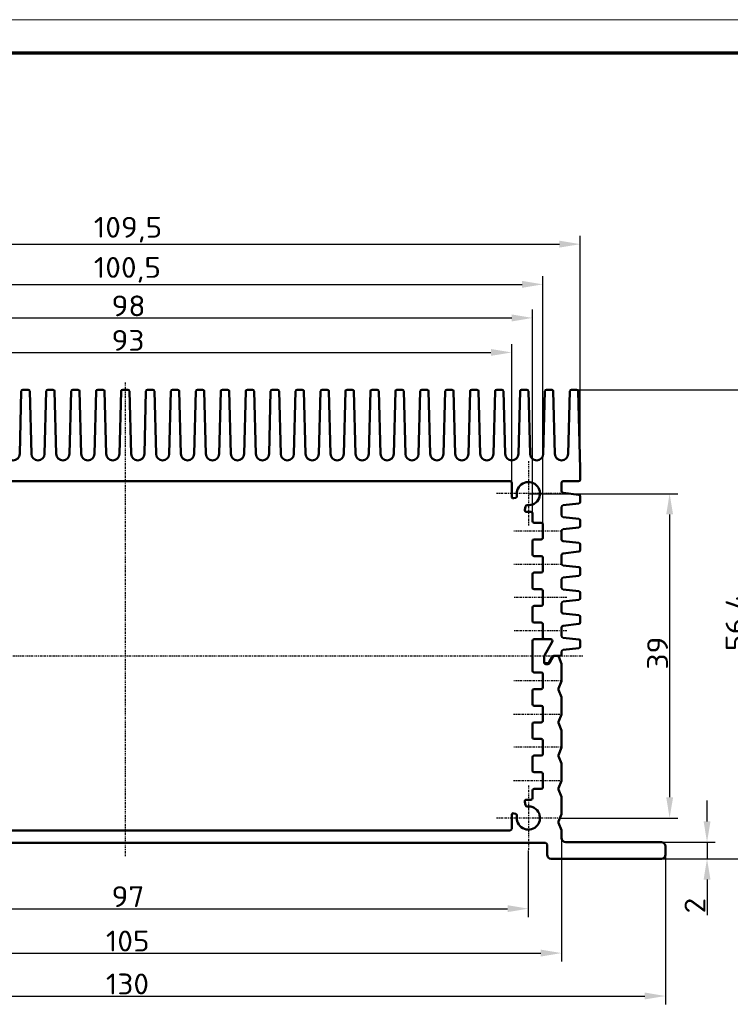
# Model space of a CAD drawing. Header units: millimetres. Extents: x 1 to 593, y 1 to 419.
# Tile 245 of 246: x 415 to 500, y 301 to 419. Entities that reach past the tile are written whole.
import ezdxf

# ---------------------------------------------------------------- set-up
doc = ezdxf.new("R2010")
doc.units = ezdxf.units.MM
doc.linetypes.add('CHAIN', pattern=[0.3543, 0.2362, -0.0295, 0.0591, -0.0295])
doc.linetypes.add('DASH_DOT', pattern=[0.37, 0.24, -0.06, 0.01, -0.06])
doc.layers.get('0').update_dxf_attribs({"lineweight": 25})
for name, color, linetype, lineweight in [('Bemaßung (ISO)', 1, 'Continuous', 25), ('Mittellinie (ISO)', 1, 'DASH_DOT', 25), ('Mittelpunktmarkierung (ISO)', 1, 'DASH_DOT', 25), ('Rahmen (ISO)', 7, 'Continuous', 70), ('Sichtbar (ISO)', 7, 'Continuous', 50)]:
    doc.layers.add(name, color=color, linetype=linetype, lineweight=lineweight)
doc.styles.add('2_5', font='isocpeur.ttf', dxfattribs={"width": 1.1})
doc.dimstyles.new('Standard (DIN)', dxfattribs={"dimtxt": 2.5, "dimasz": 2.5, "dimexe": 1, "dimexo": 0, "dimgap": 0.2, "dimtad": 1, "dimdec": 6, "dimrnd": 1e-08, "dimtxsty": '2_5', "dimcen": 0.09, "dimdle": 7, "dimclrd": 256, "dimclre": 256, "dimclrt": 5, "dimadec": 6, "dimazin": 2, "dimtfac": 0.72, "dimtmove": 0, "dimatfit": 3, "dimfxl": 1, "dimtolj": 1, "dimlwd": -1, "dimlwe": -1, "dimarcsym": 0})

# ---------------------------------------------------------------- blocks, each defined once
blk = doc.blocks.new('*D16')
at = {"layer": 'Bemaßung (ISO)'}
for p, q in [((378.98, 319.11), (378.98, 311.11)), ((475.98, 319.11), (475.98, 311.11)), ((381.48, 312.11), (473.48, 312.11))]:
    blk.add_line(p, q, dxfattribs=at)
for points in [[(381.48, 312.53), (381.48, 311.7), (378.98, 312.11)], [(473.48, 312.53), (473.48, 311.7), (475.98, 312.11)]]:
    blk.add_solid(points, dxfattribs=at)
at = {"layer": 'Defpoints', "color": 0}
for p in [(378.98, 319.11), (475.98, 319.11), (475.98, 312.11)]:
    blk.add_point(p, dxfattribs=at)
at = {"layer": 'Bemaßung (ISO)', "color": 5, "insert": (425.83, 312.31), "char_height": 2.5, "attachment_point": 7, "style": '2_5'}
blk.add_mtext('\\A1;97', dxfattribs=at)
blk = doc.blocks.new('*D17')
at = {"layer": 'Bemaßung (ISO)'}
for p, q in [((374.98, 320.61), (374.98, 305.77)), ((479.98, 320.61), (479.98, 305.77)), ((377.48, 306.77), (477.48, 306.77))]:
    blk.add_line(p, q, dxfattribs=at)
for points in [[(377.48, 307.19), (377.48, 306.36), (374.98, 306.77)], [(477.48, 307.19), (477.48, 306.36), (479.98, 306.77)]]:
    blk.add_solid(points, dxfattribs=at)
at = {"layer": 'Defpoints', "color": 0}
for p in [(374.98, 320.61), (479.98, 320.61), (479.98, 306.77)]:
    blk.add_point(p, dxfattribs=at)
at = {"layer": 'Bemaßung (ISO)', "color": 5, "insert": (425.15, 306.97), "char_height": 2.5, "attachment_point": 7, "style": '2_5'}
blk.add_mtext('\\A1;105', dxfattribs=at)
blk = doc.blocks.new('*D18')
at = {"layer": 'Bemaßung (ISO)'}
for p, q in [((475.98, 362.01), (493.98, 362.01)), ((492.98, 359.51), (492.98, 325.51)), ((479.88, 323.01), (493.98, 323.01))]:
    blk.add_line(p, q, dxfattribs=at)
for points in [[(492.57, 359.51), (493.4, 359.51), (492.98, 362.01)], [(492.57, 325.51), (493.4, 325.51), (492.98, 323.01)]]:
    blk.add_solid(points, dxfattribs=at)
at = {"layer": 'Defpoints', "color": 0}
for p in [(475.98, 362.01), (479.88, 323.01), (492.98, 323.01)]:
    blk.add_point(p, dxfattribs=at)
at = {"layer": 'Bemaßung (ISO)', "color": 5, "insert": (492.78, 340.86), "char_height": 2.5, "attachment_point": 7, "rotation": 90, "style": '2_5'}
blk.add_mtext('\\A1;39', dxfattribs=at)
blk = doc.blocks.new('*D19')
at = {"layer": 'Bemaßung (ISO)'}
for p, q in [((497.48, 322.61), (497.48, 325.11)), ((480.48, 320.11), (498.48, 320.11)), ((497.48, 320.11), (497.48, 318.11)), ((491.98, 318.11), (498.48, 318.11)), ((497.48, 315.61), (497.48, 311.34))]:
    blk.add_line(p, q, dxfattribs=at)
for points in [[(497.07, 322.61), (497.9, 322.61), (497.48, 320.11)], [(497.07, 315.61), (497.9, 315.61), (497.48, 318.11)]]:
    blk.add_solid(points, dxfattribs=at)
at = {"layer": 'Defpoints', "color": 0}
for p in [(480.48, 320.11), (497.48, 320.11), (491.98, 318.11)]:
    blk.add_point(p, dxfattribs=at)
at = {"layer": 'Bemaßung (ISO)', "color": 5, "insert": (497.28, 311.54), "char_height": 2.5, "attachment_point": 7, "rotation": 90, "style": '2_5'}
blk.add_mtext('\\A1;2', dxfattribs=at)
blk = doc.blocks.new('*D20')
at = {"layer": 'Bemaßung (ISO)'}
for p, q in [((481.79, 374.51), (504, 374.51)), ((503, 320.61), (503, 372.01)), ((491.98, 318.11), (504, 318.11))]:
    blk.add_line(p, q, dxfattribs=at)
for points in [[(502.58, 372.01), (503.42, 372.01), (503, 374.51)], [(502.58, 320.61), (503.42, 320.61), (503, 318.11)]]:
    blk.add_solid(points, dxfattribs=at)
at = {"layer": 'Defpoints', "color": 0}
for p in [(481.79, 374.51), (503, 374.51), (491.98, 318.11)]:
    blk.add_point(p, dxfattribs=at)
at = {"layer": 'Bemaßung (ISO)', "color": 5, "insert": (502.8, 343.08), "char_height": 2.5, "attachment_point": 7, "rotation": 90, "style": '2_5'}
blk.add_mtext('\\A1;56,4', dxfattribs=at)
blk = doc.blocks.new('*D21')
at = {"layer": 'Bemaßung (ISO)'}
for p, q in [((380.98, 363.31), (380.98, 379.99)), ((383.48, 378.99), (471.48, 378.99)), ((473.98, 363.31), (473.98, 379.99))]:
    blk.add_line(p, q, dxfattribs=at)
for points in [[(383.48, 379.41), (383.48, 378.58), (380.98, 378.99)], [(471.48, 379.41), (471.48, 378.58), (473.98, 378.99)]]:
    blk.add_solid(points, dxfattribs=at)
at = {"layer": 'Defpoints', "color": 0}
for p in [(473.98, 378.99), (380.98, 363.31), (473.98, 363.31)]:
    blk.add_point(p, dxfattribs=at)
at = {"layer": 'Bemaßung (ISO)', "color": 5, "insert": (425.83, 379.19), "char_height": 2.5, "attachment_point": 7, "style": '2_5'}
blk.add_mtext('\\A1;93', dxfattribs=at)
blk = doc.blocks.new('*D22')
at = {"layer": 'Bemaßung (ISO)'}
for p, q in [((378.48, 359.61), (378.48, 384.14)), ((476.48, 359.61), (476.48, 384.14)), ((380.98, 383.14), (473.98, 383.14))]:
    blk.add_line(p, q, dxfattribs=at)
for points in [[(380.98, 383.56), (380.98, 382.72), (378.48, 383.14)], [(473.98, 383.56), (473.98, 382.72), (476.48, 383.14)]]:
    blk.add_solid(points, dxfattribs=at)
at = {"layer": 'Defpoints', "color": 0}
for p in [(476.48, 383.14), (378.48, 359.61), (476.48, 359.61)]:
    blk.add_point(p, dxfattribs=at)
at = {"layer": 'Bemaßung (ISO)', "color": 5, "insert": (425.83, 383.34), "char_height": 2.5, "attachment_point": 7, "style": '2_5'}
blk.add_mtext('\\A1;98', dxfattribs=at)
blk = doc.blocks.new('*D23')
at = {"layer": 'Bemaßung (ISO)'}
for p, q in [((377.23, 358.31), (377.23, 388.18)), ((379.73, 387.18), (475.23, 387.18)), ((477.73, 358.31), (477.73, 388.18))]:
    blk.add_line(p, q, dxfattribs=at)
for points in [[(379.73, 387.59), (379.73, 386.76), (377.23, 387.18)], [(475.23, 387.59), (475.23, 386.76), (477.73, 387.18)]]:
    blk.add_solid(points, dxfattribs=at)
at = {"layer": 'Defpoints', "color": 0}
for p in [(477.73, 387.18), (377.23, 358.31), (477.73, 358.31)]:
    blk.add_point(p, dxfattribs=at)
at = {"layer": 'Bemaßung (ISO)', "color": 5, "insert": (423.7, 387.38), "char_height": 2.5, "attachment_point": 7, "style": '2_5'}
blk.add_mtext('\\A1;100,5', dxfattribs=at)
blk = doc.blocks.new('*D25')
at = {"layer": 'Bemaßung (ISO)'}
for p, q in [((372.73, 365.01), (372.73, 393.01)), ((375.23, 392.01), (479.73, 392.01)), ((482.23, 365.01), (482.23, 393.01))]:
    blk.add_line(p, q, dxfattribs=at)
for points in [[(375.23, 392.43), (375.23, 391.6), (372.73, 392.01)], [(479.73, 392.43), (479.73, 391.6), (482.23, 392.01)]]:
    blk.add_solid(points, dxfattribs=at)
at = {"layer": 'Defpoints', "color": 0}
for p in [(482.23, 392.01), (372.73, 365.01), (482.23, 365.01)]:
    blk.add_point(p, dxfattribs=at)
at = {"layer": 'Bemaßung (ISO)', "color": 5, "insert": (423.7, 392.21), "char_height": 2.5, "attachment_point": 7, "style": '2_5'}
blk.add_mtext('\\A1;109,5', dxfattribs=at)
blk = doc.blocks.new('Ränder Bopla-A2-Rahmen')
at = {"layer": 'Rahmen (ISO)', "color": 1, "lineweight": 18}
blk.add_line((593, 419), (1, 419), dxfattribs=at)
at = {"layer": 'Rahmen (ISO)', "color": 91, "lineweight": 70}
blk.add_line((20, 415), (589, 415), dxfattribs=at)
blk = doc.blocks.new('*D30')
at = {"layer": 'Bemaßung (ISO)'}
for p, q in [((362.48, 318.61), (362.48, 300.61)), ((492.48, 318.61), (492.48, 300.61)), ((364.98, 301.61), (489.98, 301.61))]:
    blk.add_line(p, q, dxfattribs=at)
for points in [[(364.98, 302.03), (364.98, 301.2), (362.48, 301.61)], [(489.98, 302.03), (489.98, 301.2), (492.48, 301.61)]]:
    blk.add_solid(points, dxfattribs=at)
at = {"layer": 'Defpoints', "color": 0}
for p in [(362.48, 318.61), (492.48, 318.61), (492.48, 301.61)]:
    blk.add_point(p, dxfattribs=at)
at = {"layer": 'Bemaßung (ISO)', "color": 5, "insert": (425.15, 301.81), "char_height": 2.5, "attachment_point": 7, "style": '2_5'}
blk.add_mtext('\\A1;130', dxfattribs=at)

msp = doc.modelspace()

# ---------------------------------------------------------------- linework, layer by layer
at = {"layer": 'Mittellinie (ISO)', "linetype": 'CHAIN'}
for p, q in [((427.483956, 375.3706174), (427.483956, 318.4339302)), ((480.033956, 357.5131), (474.183956, 357.5131)), ((480.033956, 353.5131), (474.183956, 353.5131)), ((480.6131012, 349.5131), (474.183956, 349.5131)), ((480.6131012, 345.5131), (474.183956, 345.5131)), ((372.6996138, 342.5131), (482.5933715, 342.5131)), ((480.033956, 339.5131), (474.183956, 339.5131)), ((474.183956, 335.5131), (480.033956, 335.5131)), ((480.033956, 331.5131), (474.183956, 331.5131)), ((474.183956, 327.5131), (480.033956, 327.5131))]:
    msp.add_line(p, q, dxfattribs=at)
at = {"layer": 'Mittelpunktmarkierung (ISO)', "linetype": 'CHAIN'}
for p, q in [((475.983956, 365.9131), (475.983956, 358.1131)), ((479.883956, 362.0131), (472.083956, 362.0131)), ((475.983956, 326.9131), (475.983956, 319.1131)), ((479.883956, 323.0131), (472.083956, 323.0131))]:
    msp.add_line(p, q, dxfattribs=at)
at = {"layer": 'Sichtbar (ISO)'}
for p, q in [((414.9788313, 374.3183613), (414.780694, 366.7891471)), ((415.7891499, 374.5131), (415.178762, 374.5131)), ((416.1872179, 366.7891471), (415.9890807, 374.3183613)), ((417.9788313, 374.3183613), (417.780694, 366.7891471)), ((418.7891499, 374.5131), (418.178762, 374.5131)), ((419.1872179, 366.7891471), (418.9890807, 374.3183613)), ((420.9788313, 374.3183613), (420.780694, 366.7891471)), ((421.7891499, 374.5131), (421.178762, 374.5131)), ((422.1872179, 366.7891471), (421.9890807, 374.3183613)), ((423.9788313, 374.3183613), (423.780694, 366.7891471)), ((424.7891499, 374.5131), (424.178762, 374.5131)), ((425.1872179, 366.7891471), (424.9890807, 374.3183613)), ((426.9788313, 374.3183613), (426.780694, 366.7891471)), ((427.7891499, 374.5131), (427.178762, 374.5131)), ((428.1872179, 366.7891471), (427.9890807, 374.3183613)), ((429.9788313, 374.3183613), (429.780694, 366.7891471)), ((430.7891499, 374.5131), (430.178762, 374.5131)), ((431.1872179, 366.7891471), (430.9890807, 374.3183613)), ((432.9788313, 374.3183613), (432.780694, 366.7891471)), ((433.7891499, 374.5131), (433.178762, 374.5131)), ((434.1872179, 366.7891471), (433.9890807, 374.3183613)), ((435.9788313, 374.3183613), (435.780694, 366.7891471)), ((436.7891499, 374.5131), (436.178762, 374.5131)), ((437.1872179, 366.7891471), (436.9890807, 374.3183613)), ((438.9788313, 374.3183613), (438.780694, 366.7891471)), ((439.7891499, 374.5131), (439.178762, 374.5131)), ((440.1872179, 366.7891471), (439.9890807, 374.3183613)), ((441.9788313, 374.3183613), (441.780694, 366.7891471)), ((442.7891499, 374.5131), (442.178762, 374.5131)), ((443.1872179, 366.7891471), (442.9890807, 374.3183613)), ((444.9788313, 374.3183613), (444.780694, 366.7891471)), ((445.7891499, 374.5131), (445.178762, 374.5131)), ((446.1872179, 366.7891471), (445.9890807, 374.3183613)), ((447.9788313, 374.3183613), (447.780694, 366.7891471)), ((448.7891499, 374.5131), (448.178762, 374.5131)), ((449.1872179, 366.7891471), (448.9890807, 374.3183613)), ((450.9788313, 374.3183613), (450.780694, 366.7891471)), ((451.7891499, 374.5131), (451.178762, 374.5131)), ((452.1872179, 366.7891471), (451.9890807, 374.3183613)), ((453.9788313, 374.3183613), (453.780694, 366.7891471)), ((454.7891499, 374.5131), (454.178762, 374.5131)), ((455.1872179, 366.7891471), (454.9890807, 374.3183613)), ((456.9788313, 374.3183613), (456.780694, 366.7891471)), ((457.7891499, 374.5131), (457.178762, 374.5131)), ((458.1872179, 366.7891471), (457.9890807, 374.3183613)), ((459.9788313, 374.3183613), (459.780694, 366.7891471)), ((460.7891499, 374.5131), (460.178762, 374.5131)), ((461.1872179, 366.7891471), (460.9890807, 374.3183613)), ((462.9788313, 374.3183613), (462.780694, 366.7891471)), ((463.7891499, 374.5131), (463.178762, 374.5131)), ((464.1872179, 366.7891471), (463.9890807, 374.3183613)), ((465.9788313, 374.3183613), (465.780694, 366.7891471)), ((466.7891499, 374.5131), (466.178762, 374.5131)), ((467.1872179, 366.7891471), (466.9890807, 374.3183613)), ((468.9788313, 374.3183613), (468.780694, 366.7891471)), ((469.7891499, 374.5131), (469.178762, 374.5131)), ((470.1872179, 366.7891471), (469.9890807, 374.3183613)), ((471.9788313, 374.3183613), (471.780694, 366.7891471)), ((472.7891499, 374.5131), (472.178762, 374.5131)), ((473.1872179, 366.7891471), (472.9890807, 374.3183613)), ((474.9788313, 374.3183613), (474.780694, 366.7891471)), ((475.7891499, 374.5131), (475.178762, 374.5131)), ((476.1872179, 366.7891471), (475.9890807, 374.3183613)), ((477.9788313, 374.3183613), (477.780694, 366.7891471)), ((478.7891499, 374.5131), (478.178762, 374.5131)), ((479.1872179, 366.7891471), (478.9890807, 374.3183613)), ((480.9788313, 374.3183613), (480.780694, 366.7891471)), ((481.7891499, 374.5131), (481.178762, 374.5131)), ((482.233956, 365.0131), (481.9890807, 374.3183613)), ((482.233956, 365.0131), (482.233956, 363.7131)), ((473.783956, 363.5131), (381.183956, 363.5131)), ((482.033956, 363.5131), (480.183956, 363.5131)), ((473.983956, 361.6477047), (473.983956, 363.3131)), ((479.983956, 363.3131), (479.983956, 362.2921085)), ((474.2448501, 361.4572004), (474.4718745, 361.529768)), ((482.0560423, 361.8828682), (480.1618697, 362.0933318)), ((482.233956, 361.0421085), (482.233956, 361.6840914)), ((475.646493, 360.4619331), (475.558097, 360.0556163)), ((479.983956, 360.4340914), (479.983956, 359.3921085)), ((480.1618697, 360.6328682), (482.0560423, 360.8433318)), ((476.283956, 359.8131), (475.7535257, 359.8131)), ((476.483956, 358.7131), (476.483956, 359.6131)), ((482.0560423, 358.9828682), (480.1618697, 359.1933318)), ((482.233956, 358.1421085), (482.233956, 358.7840914)), ((476.683956, 358.5131), (477.533956, 358.5131)), ((477.733956, 358.3131), (477.733956, 356.7131)), ((479.983956, 357.5340914), (479.983956, 356.4921085)), ((480.1618697, 357.7328682), (482.0560423, 357.9433318)), ((477.533956, 356.5131), (476.683956, 356.5131)), ((476.483956, 354.7131), (476.483956, 356.3131)), ((480.1618697, 356.2933318), (482.0560423, 356.0828682)), ((482.233956, 355.8840914), (482.233956, 355.2421085)), ((476.683956, 354.5131), (477.533956, 354.5131)), ((477.733956, 354.3131), (477.733956, 352.7131)), ((479.983956, 354.6340914), (479.983956, 353.5921085)), ((482.0560423, 355.0433318), (480.1618697, 354.8328682)), ((482.0560423, 353.1828682), (480.1618697, 353.3933318)), ((482.233956, 352.3421085), (482.233956, 352.9840914)), ((476.483956, 350.7131), (476.483956, 352.3131)), ((477.533956, 352.5131), (476.683956, 352.5131)), ((479.983956, 351.7340914), (479.983956, 350.6921085)), ((480.1618697, 351.9328682), (482.0560423, 352.1433318)), ((476.683956, 350.5131), (477.533956, 350.5131)), ((482.0560423, 350.2828682), (480.1618697, 350.4933318)), ((477.733956, 350.3131), (477.733956, 348.7131)), ((480.1618697, 349.0328682), (482.0560423, 349.2433318)), ((482.233956, 349.4421085), (482.233956, 350.0840914)), ((476.483956, 346.7131), (476.483956, 348.3131)), ((477.533956, 348.5131), (476.683956, 348.5131)), ((479.983956, 348.8340914), (479.983956, 347.7921085)), ((482.0560423, 347.3828682), (480.1618697, 347.5933318)), ((482.233956, 346.5421085), (482.233956, 347.1840914)), ((476.683956, 346.5131), (477.533956, 346.5131)), ((477.733956, 346.3131), (477.733956, 344.7131)), ((479.983956, 345.9340914), (479.983956, 344.8921085)), ((480.1618697, 346.1328682), (482.0560423, 346.3433318)), ((476.683956, 344.5131), (478.6922463, 344.5131)), ((477.933956, 344.5131), (478.6922463, 344.5131)), ((482.0560423, 344.4828682), (480.1618697, 344.6933318)), ((476.483956, 340.7131), (476.483956, 344.3131)), ((478.8654514, 344.2131), (477.9107509, 342.5595101)), ((477.9107509, 342.5595101), (478.8654514, 344.2131)), ((480.1618697, 343.2328682), (482.0560423, 343.4433318)), ((482.233956, 343.6421085), (482.233956, 344.2840914)), ((477.883956, 342.4595101), (477.883956, 341.8131)), ((477.883956, 341.7131), (477.883956, 342.4595101)), ((478.4613062, 341.7131), (478.8654514, 342.4131)), ((478.9809215, 342.4131), (478.5190413, 341.6131)), ((479.0386565, 342.5131), (479.783956, 342.5131)), ((479.4485494, 342.5131), (479.1541266, 342.5131)), ((479.9696513, 341.5488616), (479.6342447, 342.3873781)), ((479.983956, 343.0340914), (479.983956, 342.7131)), ((478.083956, 341.6131), (478.2881012, 341.6131)), ((478.3458362, 341.5131), (478.083956, 341.5131)), ((479.983956, 341.4745835), (479.983956, 339.5516165)), ((476.683956, 340.5131), (477.533956, 340.5131)), ((477.733956, 340.3131), (477.733956, 338.7131)), ((479.6136672, 338.5873781), (479.9696513, 339.4773383)), ((476.483956, 336.7131), (476.483956, 338.3131)), ((477.533956, 338.5131), (476.683956, 338.5131)), ((479.9696513, 337.5488616), (479.6136672, 338.4388218)), ((479.983956, 337.4745835), (479.983956, 335.5516165)), ((476.683956, 336.5131), (477.533956, 336.5131)), ((477.733956, 336.3131), (477.733956, 334.7131)), ((479.6136672, 334.5873781), (479.9696513, 335.4773383)), ((476.483956, 332.7131), (476.483956, 334.3131)), ((477.533956, 334.5131), (476.683956, 334.5131)), ((479.9696513, 333.5488616), (479.6136672, 334.4388218)), ((479.983956, 333.4745835), (479.983956, 331.5516165)), ((476.683956, 332.5131), (477.533956, 332.5131)), ((477.733956, 332.3131), (477.733956, 330.7131)), ((476.483956, 328.7131), (476.483956, 330.3131)), ((477.533956, 330.5131), (476.683956, 330.5131)), ((479.6136672, 330.5873781), (479.9696513, 331.4773383)), ((479.9696513, 329.5488616), (479.6136672, 330.4388218)), ((479.983956, 329.4745835), (479.983956, 327.5516165)), ((476.683956, 328.5131), (477.533956, 328.5131)), ((477.733956, 328.3131), (477.733956, 326.7131)), ((479.6136672, 326.5873781), (479.9696513, 327.4773383)), ((476.483956, 325.4131), (476.483956, 326.3131)), ((477.533956, 326.5131), (476.683956, 326.5131)), ((479.9696513, 325.5488616), (479.6136672, 326.4388218)), ((475.558097, 324.9705836), (475.646493, 324.5642669)), ((476.283956, 325.2131), (475.7535257, 325.2131)), ((479.983956, 325.4745835), (479.983956, 323.5516165)), ((473.983956, 323.3784952), (473.983956, 321.7131)), ((474.4718745, 323.4964319), (474.2448501, 323.5689996)), ((479.6136672, 322.5873781), (479.9696513, 323.4773383)), ((479.9696513, 321.5488616), (479.6136672, 322.4388218)), ((381.183956, 321.5131), (473.783956, 321.5131)), ((479.983956, 321.4745835), (479.983956, 320.6131)), ((376.933956, 320.0131), (478.033956, 320.0131)), ((478.233956, 319.8131), (478.233956, 318.6131)), ((491.983956, 320.1131), (480.483956, 320.1131)), ((492.483956, 318.6131), (492.483956, 319.6131)), ((478.733956, 318.1131), (491.983956, 318.1131))]:
    msp.add_line(p, q, dxfattribs=at)
for centre, radius, start, end in [((415.178762, 374.3131), 0.2, 90, 178.492564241), ((415.7891499, 374.3131), 0.2, 1.507435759, 90), ((418.178762, 374.3131), 0.2, 90, 178.492564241), ((418.7891499, 374.3131), 0.2, 1.507435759, 90), ((421.178762, 374.3131), 0.2, 90, 178.492564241), ((421.7891499, 374.3131), 0.2, 1.507435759, 90), ((424.178762, 374.3131), 0.2, 90, 178.492564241), ((424.7891499, 374.3131), 0.2, 1.507435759, 90), ((427.178762, 374.3131), 0.2, 90, 178.492564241), ((427.7891499, 374.3131), 0.2, 1.507435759, 90), ((430.178762, 374.3131), 0.2, 90, 178.492564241), ((430.7891499, 374.3131), 0.2, 1.507435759, 90), ((433.178762, 374.3131), 0.2, 90, 178.492564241), ((433.7891499, 374.3131), 0.2, 1.507435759, 90), ((436.178762, 374.3131), 0.2, 90, 178.492564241), ((436.7891499, 374.3131), 0.2, 1.507435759, 90), ((439.178762, 374.3131), 0.2, 90, 178.492564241), ((439.7891499, 374.3131), 0.2, 1.507435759, 90), ((442.178762, 374.3131), 0.2, 90, 178.492564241), ((442.7891499, 374.3131), 0.2, 1.507435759, 90), ((445.178762, 374.3131), 0.2, 90, 178.492564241), ((445.7891499, 374.3131), 0.2, 1.507435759, 90), ((448.178762, 374.3131), 0.2, 90, 178.492564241), ((448.7891499, 374.3131), 0.2, 1.507435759, 90), ((451.178762, 374.3131), 0.2, 90, 178.492564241), ((451.7891499, 374.3131), 0.2, 1.507435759, 90), ((454.178762, 374.3131), 0.2, 90, 178.492564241), ((454.7891499, 374.3131), 0.2, 1.507435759, 90), ((457.178762, 374.3131), 0.2, 90, 178.492564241), ((457.7891499, 374.3131), 0.2, 1.507435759, 90), ((460.178762, 374.3131), 0.2, 90, 178.492564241), ((460.7891499, 374.3131), 0.2, 1.507435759, 90), ((463.178762, 374.3131), 0.2, 90, 178.492564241), ((463.7891499, 374.3131), 0.2, 1.507435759, 90), ((466.178762, 374.3131), 0.2, 90, 178.492564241), ((466.7891499, 374.3131), 0.2, 1.507435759, 90), ((469.178762, 374.3131), 0.2, 90, 178.492564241), ((469.7891499, 374.3131), 0.2, 1.507435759, 90), ((472.178762, 374.3131), 0.2, 90, 178.492564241), ((472.7891499, 374.3131), 0.2, 1.507435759, 90), ((475.178762, 374.3131), 0.2, 90, 178.492564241), ((475.7891499, 374.3131), 0.2, 1.507435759, 90), ((478.178762, 374.3131), 0.2, 90, 178.492564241), ((478.7891499, 374.3131), 0.2, 1.507435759, 90), ((481.178762, 374.3131), 0.2, 90, 178.492564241), ((481.7891499, 374.3131), 0.2, 1.507435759, 90), ((413.983956, 366.8101139), 0.7970139, 181.507435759, 358.492564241), ((416.983956, 366.8101139), 0.7970139, 181.507435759, 358.492564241), ((419.983956, 366.8101139), 0.7970139, 181.507435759, 358.492564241), ((422.983956, 366.8101139), 0.7970139, 181.507435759, 358.492564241), ((425.983956, 366.8101139), 0.7970139, 181.507435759, 358.492564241), ((428.983956, 366.8101139), 0.7970139, 181.507435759, 358.492564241), ((431.983956, 366.8101139), 0.7970139, 181.507435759, 358.492564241), ((434.983956, 366.8101139), 0.7970139, 181.507435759, 358.492564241), ((437.983956, 366.8101139), 0.7970139, 181.507435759, 358.492564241), ((440.983956, 366.8101139), 0.7970139, 181.507435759, 358.492564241), ((443.983956, 366.8101139), 0.7970139, 181.507435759, 358.492564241), ((446.983956, 366.8101139), 0.7970139, 181.507435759, 358.492564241), ((449.983956, 366.8101139), 0.7970139, 181.507435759, 358.492564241), ((452.983956, 366.8101139), 0.7970139, 181.507435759, 358.492564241), ((455.983956, 366.8101139), 0.7970139, 181.507435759, 358.492564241), ((458.983956, 366.8101139), 0.7970139, 181.507435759, 358.492564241), ((461.983956, 366.8101139), 0.7970139, 181.507435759, 358.492564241), ((464.983956, 366.8101139), 0.7970139, 181.507435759, 358.492564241), ((467.983956, 366.8101139), 0.7970139, 181.507435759, 358.492564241), ((470.983956, 366.8101139), 0.7970139, 181.507435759, 358.492564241), ((473.983956, 366.8101139), 0.7970139, 181.507435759, 358.492564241), ((476.983956, 366.8101139), 0.7970139, 181.507435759, 358.492564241), ((479.983956, 366.8101139), 0.7970139, 181.507435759, 358.492564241), ((473.783956, 363.3131), 0.2, 0, 90), ((480.183956, 363.3131), 0.2, 90, 180), ((482.033956, 363.7131), 0.2, 270, 0), ((475.983956, 362.0131), 1.4, 264.907066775, 190.545555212), ((480.183956, 362.2921085), 0.2, 180, 263.659808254), ((474.183956, 361.6477047), 0.2, 180, 287.726310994), ((474.4109804, 361.7202724), 0.2, 287.726310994, 10.545555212), ((482.033956, 361.6840914), 0.2, 0, 83.659808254), ((475.7535257, 360.0131), 0.2, 167.726310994, 270), ((475.8419217, 360.4194167), 0.2, 84.907066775, 167.726310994), ((480.183956, 360.4340914), 0.2, 96.340191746, 180), ((482.033956, 361.0421085), 0.2, 276.340191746, 0), ((476.283956, 359.6131), 0.2, 0, 90), ((476.683956, 358.7131), 0.2, 180, 270), ((480.183956, 359.3921085), 0.2, 180, 263.659808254), ((482.033956, 358.7840914), 0.2, 0, 83.659808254), ((477.533956, 358.3131), 0.2, 0, 90), ((480.183956, 357.5340914), 0.2, 96.340191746, 180), ((482.033956, 358.1421085), 0.2, 276.340191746, 0), ((476.683956, 356.3131), 0.2, 90, 180), ((477.533956, 356.7131), 0.2, 270, 0), ((480.183956, 356.4921085), 0.2, 180, 263.659808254), ((482.033956, 355.8840914), 0.2, 0, 83.659808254), ((482.033956, 355.2421085), 0.2, 276.340191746, 0), ((476.683956, 354.7131), 0.2, 180, 270), ((477.533956, 354.3131), 0.2, 0, 90), ((480.183956, 354.6340914), 0.2, 96.340191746, 180), ((480.183956, 353.5921085), 0.2, 180, 263.659808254), ((482.033956, 352.9840914), 0.2, 0, 83.659808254), ((476.683956, 352.3131), 0.2, 90, 180), ((477.533956, 352.7131), 0.2, 270, 0), ((480.183956, 351.7340914), 0.2, 96.340191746, 180), ((482.033956, 352.3421085), 0.2, 276.340191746, 0), ((476.683956, 350.7131), 0.2, 180, 270), ((477.533956, 350.3131), 0.2, 0, 90), ((480.183956, 350.6921085), 0.2, 180, 263.659808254), ((482.033956, 350.0840914), 0.2, 0, 83.659808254), ((482.033956, 349.4421085), 0.2, 276.340191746, 0), ((476.683956, 348.3131), 0.2, 90, 180), ((477.533956, 348.7131), 0.2, 270, 0), ((480.183956, 348.8340914), 0.2, 96.340191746, 180), ((480.183956, 347.7921085), 0.2, 180, 263.659808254), ((482.033956, 347.1840914), 0.2, 0, 83.659808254), ((476.683956, 346.7131), 0.2, 180, 270), ((477.533956, 346.3131), 0.2, 0, 90), ((480.183956, 345.9340914), 0.2, 96.340191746, 180), ((482.033956, 346.5421085), 0.2, 276.340191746, 0), ((476.683956, 344.3131), 0.2, 90, 180), ((477.933956, 344.7131), 0.2, 180, 270), ((478.6922463, 344.3131), 0.2, 330, 90), ((478.6922463, 344.3131), 0.2, 330, 90), ((480.183956, 344.8921085), 0.2, 180, 263.659808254), ((482.033956, 344.2840914), 0.2, 0, 83.659808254), ((482.033956, 343.6421085), 0.2, 276.340191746, 0), ((478.083956, 342.4595101), 0.2, 150, 180), ((478.083956, 342.4595101), 0.2, 150, 180), ((479.0386565, 342.3131), 0.2, 90, 150), ((479.1541266, 342.3131), 0.2, 90, 150), ((479.4485494, 342.3131), 0.2, 21.801409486, 90), ((479.783956, 342.7131), 0.2, 270, 0), ((480.183956, 343.0340914), 0.2, 96.340191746, 180), ((478.083956, 341.8131), 0.2, 180, 270), ((478.083956, 341.7131), 0.2, 180, 270), ((478.2881012, 341.8131), 0.2, 270, 330), ((478.3458362, 341.7131), 0.2, 270, 330), ((479.783956, 341.4745835), 0.2, 0, 21.801409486), ((476.683956, 340.7131), 0.2, 180, 270), ((477.533956, 340.3131), 0.2, 0, 90), ((477.533956, 338.7131), 0.2, 270, 0), ((479.7993626, 338.5131), 0.2, 158.198590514, 201.801409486), ((479.783956, 339.5516165), 0.2, 338.198590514, 0), ((476.683956, 338.3131), 0.2, 90, 180), ((479.783956, 337.4745835), 0.2, 0, 21.801409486), ((476.683956, 336.7131), 0.2, 180, 270), ((477.533956, 336.3131), 0.2, 0, 90), ((479.783956, 335.5516165), 0.2, 338.198590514, 0), ((476.683956, 334.3131), 0.2, 90, 180), ((477.533956, 334.7131), 0.2, 270, 0), ((479.7993626, 334.5131), 0.2, 158.198590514, 201.801409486), ((476.683956, 332.7131), 0.2, 180, 270), ((479.783956, 333.4745835), 0.2, 0, 21.801409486), ((477.533956, 332.3131), 0.2, 0, 90), ((479.783956, 331.5516165), 0.2, 338.198590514, 0), ((476.683956, 330.3131), 0.2, 90, 180), ((477.533956, 330.7131), 0.2, 270, 0), ((479.7993626, 330.5131), 0.2, 158.198590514, 201.801409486), ((479.783956, 329.4745835), 0.2, 0, 21.801409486), ((476.683956, 328.7131), 0.2, 180, 270), ((477.533956, 328.3131), 0.2, 0, 90), ((479.783956, 327.5516165), 0.2, 338.198590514, 0), ((476.683956, 326.3131), 0.2, 90, 180), ((477.533956, 326.7131), 0.2, 270, 0), ((479.7993626, 326.5131), 0.2, 158.198590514, 201.801409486), ((475.983956, 323.0131), 1.4, 169.454444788, 95.092933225), ((475.7535257, 325.0131), 0.2, 90, 192.273689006), ((475.8419217, 324.6067832), 0.2, 192.273689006, 275.092933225), ((476.283956, 325.4131), 0.2, 270, 0), ((479.783956, 325.4745835), 0.2, 0, 21.801409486), ((474.183956, 323.3784952), 0.2, 72.273689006, 180), ((474.4109804, 323.3059276), 0.2, 349.454444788, 72.273689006), ((479.783956, 323.5516165), 0.2, 338.198590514, 0), ((479.7993626, 322.5131), 0.2, 158.198590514, 201.801409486), ((473.783956, 321.7131), 0.2, 270, 0), ((479.783956, 321.4745835), 0.2, 0, 21.801409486), ((478.033956, 319.8131), 0.2, 0, 90), ((480.483956, 320.6131), 0.5, 180, 270), ((491.983956, 319.6131), 0.5, 0, 90), ((478.733956, 318.6131), 0.5, 180, 270), ((491.983956, 318.6131), 0.5, 270, 0)]:
    msp.add_arc(centre, radius, start, end, dxfattribs=at)

# ---------------------------------------------------------------- block references
msp.add_blockref('Ränder Bopla-A2-Rahmen', (0, 0))

# ---------------------------------------------------------------- dimensions: what is measured, and where the dimension line sits
at = {"layer": 'Bemaßung (ISO)'}
for base, p1, p2, angle, override, picture, middle in [((482.233956, 392.0131), (372.733956, 365.0131), (482.233956, 365.0131), 180, {"dimgap": 0.2, "dimdec": 6, "dimtol": 0, "dimlim": 0, "dimtp": 0, "dimtm": 0, "dimtdec": 2, "dimtofl": 0, "dimatfit": 1}, '*D25', (427.483956, 392.0131)), ((476.483956, 383.1399607), (378.483956, 359.6131), (476.483956, 359.6131), 180, {"dimgap": 0.2, "dimdec": 6, "dimtol": 0, "dimlim": 0, "dimtp": 0, "dimtm": 0, "dimtdec": 2, "dimtofl": 0, "dimatfit": 1}, '*D22', (427.483956, 383.1399607)), ((503.0004818, 374.5131), (491.983956, 318.1131), (481.7891499, 374.5131), 90, {"dimgap": 0.2, "dimdec": 6, "dimtol": 0, "dimlim": 0, "dimtp": 0, "dimtm": 0, "dimtdec": 2, "dimtofl": 0, "dimatfit": 1}, '*D20', (503.0004818, 346.3131)), ((492.983956, 323.0131), (475.983956, 362.0131), (479.883956, 323.0131), 90, {"dimgap": 0.2, "dimdec": 6, "dimtol": 0, "dimlim": 0, "dimtp": 0, "dimtm": 0, "dimtdec": 2, "dimtofl": 0, "dimatfit": 1}, '*D18', (492.983956, 342.5131)), ((497.483956, 320.1131), (491.983956, 318.1131), (480.483956, 320.1131), 90, {"dimgap": 0.2, "dimdec": 6, "dimtol": 0, "dimlim": 0, "dimtp": 0, "dimtm": 0, "dimtdec": 2, "dimtofl": 1, "dimatfit": 1}, '*D19', (497.483956, 312.2256)), ((492.483956, 301.6131), (362.483956, 318.6131), (492.483956, 318.6131), 180, {"dimgap": 0.2, "dimdec": 6, "dimtol": 0, "dimlim": 0, "dimtp": 0, "dimtm": 0, "dimtdec": 2, "dimtofl": 0, "dimatfit": 1}, '*D30', (427.483956, 301.6131)), ((475.983956, 312.1131), (378.983956, 319.1131), (475.983956, 319.1131), 180, {"dimgap": 0.2, "dimdec": 6, "dimtol": 0, "dimlim": 0, "dimtp": 0, "dimtm": 0, "dimtdec": 2, "dimtofl": 0, "dimatfit": 1}, '*D16', (427.483956, 312.1131))]:
    dim = msp.add_linear_dim(base=base, p1=p1, p2=p2, angle=angle, dimstyle='Standard (DIN)', override=override, dxfattribs=at)
    dim.commit()
    dim.dimension.update_dxf_attribs({"geometry": picture, "text_midpoint": middle, "dimtype": 160})
for base, p1, p2, picture, middle in [((477.733956, 387.1756276), (377.233956, 358.3131), (477.733956, 358.3131), '*D23', (427.483956, 387.1756276)), ((473.983956, 378.9922713), (380.983956, 363.3131), (473.983956, 363.3131), '*D21', (427.483956, 378.9922713)), ((479.983956, 306.7741862), (374.983956, 320.6131), (479.983956, 320.6131), '*D17', (427.483956, 306.7741862))]:
    dim = msp.add_linear_dim(base=base, p1=p1, p2=p2, dimstyle='Standard (DIN)', override={"dimgap": 0.2, "dimdec": 6, "dimtol": 0, "dimlim": 0, "dimtp": 0, "dimtm": 0, "dimtdec": 2, "dimtofl": 0, "dimatfit": 1}, dxfattribs=at)
    dim.commit()
    dim.dimension.update_dxf_attribs({"geometry": picture, "text_midpoint": middle, "dimtype": 160})

doc.saveas('drawing.dxf')
